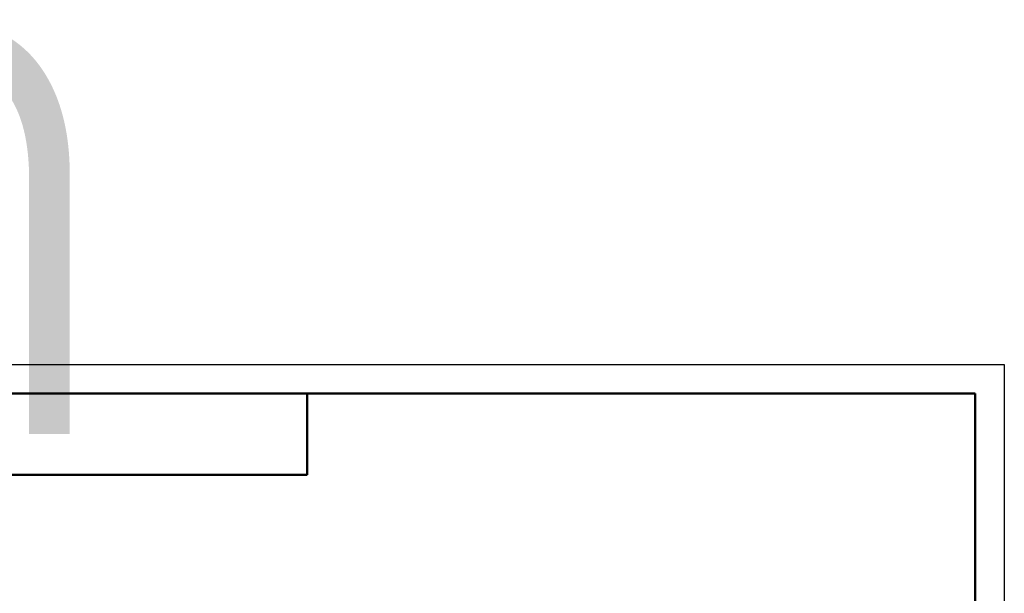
# Model space of a CAD drawing. Header units: millimetres. Extents: x -80 to 434, y -69 to 356.
# Tile 5 of 6: x 41 to 210, y 258 to 356. Entities that reach past the tile are written whole.
import ezdxf
from ezdxf.enums import TextEntityAlignment as Align

# ---------------------------------------------------------------- set-up
doc = ezdxf.new("R2018")
doc.units = ezdxf.units.MM
for name, color, linetype, lineweight in [('Кромка (ГОСТ)', 7, 'Continuous', 50), ('Обозначение (ГОСТ)', 7, 'Continuous', 25), ('Эскизная геометрия (ГОСТ)', 7, 'Continuous', 50)]:
    doc.layers.add(name, color=color, linetype=linetype, lineweight=lineweight)
doc.styles.get("Standard").update_dxf_attribs({"font": 'GOST Common Italic.ttf'})

# ---------------------------------------------------------------- blocks, each defined once
blk = doc.blocks.new('ГОСТ - Доп. графы 3')
at = {"layer": 'Эскизная геометрия (ГОСТ)'}
for p, q in [((0, 0), (70, 0)), ((70, 0), (70, -14)), ((70, -14), (0, -14))]:
    blk.add_line(p, q, dxfattribs=at)
at = {"layer": 'Обозначение (ГОСТ)', "lineweight": 30, "width": 0.8}
blk.add_attdef('ОБОЗНАЧЕНИЕ', text='', height=5, rotation=180, dxfattribs=at).set_placement((34.94, -6.97), align=Align.MIDDLE_CENTER)
blk = doc.blocks.new('Рамки ГОСТ_ граница 297x210')
at = {"layer": 'Кромка (ГОСТ)', "lineweight": 25}
for p, q in [((0, 297), (210, 297)), ((210, 297), (210, 0))]:
    blk.add_line(p, q, dxfattribs=at)
at = {"layer": 'Кромка (ГОСТ)'}
for p, q in [((205, 292), (20, 292)), ((205, 5), (205, 292))]:
    blk.add_line(p, q, dxfattribs=at)

msp = doc.modelspace()

# ---------------------------------------------------------------- block references
ref = msp.add_blockref('ГОСТ - Доп. графы 3', (20, 292))
lines = msp.add_mtext('\\W0.8000;U01 ', dxfattribs={"layer": 'Обозначение (ГОСТ)', "insert": (54.942, 285.032), "char_height": 70.12484, "attachment_point": 1, "rotation": 180})
ref.add_attrib('ОБОЗНАЧЕНИЕ', '', (54.942, 285.032)).embed_mtext(lines)
msp.add_blockref('Рамки ГОСТ_ граница 297x210', (0, 0))

doc.saveas('drawing.dxf')
